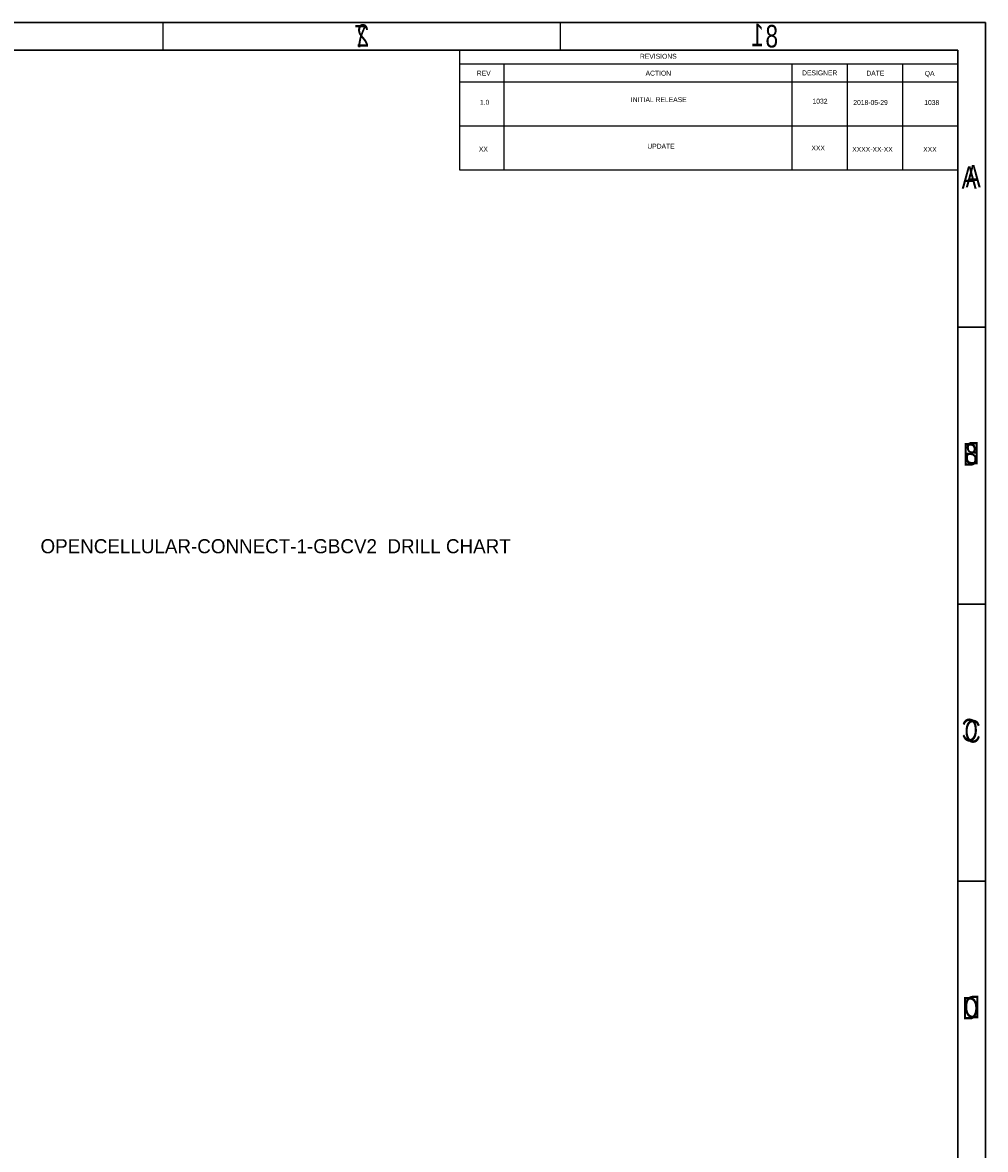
# Model space of a CAD drawing. Extents: x -53 to 531, y -106 to 304.
# Tile 66 of 66: x 357 to 531, y 100 to 304. Entities that reach past the tile are written whole.
import ezdxf

# ---------------------------------------------------------------- set-up
doc = ezdxf.new("R2010")
doc.units = 0
doc.layers.add('BOARD_GEOMETRY_DIMENSION', color=2, linetype='CONTINUOUS')
doc.layers.add('BOARD_GEOMETRY_SILKSCREEN_B', color=1, linetype='CONTINUOUS')

msp = doc.modelspace()

# ---------------------------------------------------------------- linework, layer by layer
at = {"layer": 'BOARD_GEOMETRY_DIMENSION'}
for points in [[(-52.793138, -106.154474), (531.20671, -106.154474), (531.20671, 303.845722), (-52.793138, 303.845722), (-52.793138, -106.154474)], [(382.70688, 298.845478), (382.70688, 303.845468)], [(454.4568, 298.845478), (454.4568, 303.845468)], [(526.20672, 298.845478), (-47.793148, 298.845478)], [(436.206646, 298.845478), (436.206646, 288.845498)], [(526.20672, -101.154484), (526.20672, 298.845478)], [(436.206646, 296.385488), (526.20672, 296.385488)], [(436.206646, 296.385488), (436.206646, 277.227538)], [(444.206376, 296.385488), (444.206376, 277.227538)], [(496.20678, 296.385488), (496.20678, 277.227538)], [(506.20676, 296.385488), (506.20676, 277.227538)], [(516.206486, 296.385488), (516.206486, 277.227538)], [(436.206646, 293.163498), (526.20672, 293.163498)], [(436.206646, 285.195518), (526.20672, 285.195518)], [(436.206646, 277.227538), (516.206486, 277.227538)], [(516.206486, 277.227538), (526.20672, 277.227538)], [(531.20671, 248.845578), (526.20672, 248.845578)], [(531.20671, 198.845424), (526.20672, 198.845424)], [(531.20671, 148.845524), (526.20672, 148.845524)]]:
    msp.add_lwpolyline(points, dxfattribs=at)
at = {"layer": 'BOARD_GEOMETRY_SILKSCREEN_B'}
for points in [[(531.206964, -106.154474), (-52.792884, -106.154474), (-52.792884, 303.845722), (531.206964, 303.845722), (531.206964, -106.154474)], [(382.70688, 298.845478), (382.70688, 303.845468)], [(454.457054, 298.845478), (454.457054, 303.845468)], [(-47.792894, 298.845478), (526.206974, 298.845478)], [(526.206974, 298.845478), (526.206974, -101.154484)], [(526.206974, 248.845578), (531.206964, 248.845578)], [(526.206974, 198.845424), (531.206964, 198.845424)], [(526.206974, 148.845524), (531.206964, 148.845524)]]:
    msp.add_lwpolyline(points, dxfattribs=at)

# ---------------------------------------------------------------- texts
at = {"layer": 'BOARD_GEOMETRY_DIMENSION'}
for s, height, width, p in [('7', 4.064, 0.75, (417.181792, 299.345604)), ('7', 4.064, 0.75, (417.181792, 299.34535)), ('8', 4.064, 0.75, (491.471712, 299.345604)), ('REVISIONS', 0.889, 0.942857, (468.798656, 297.307508)), ('REV', 0.889, 0.942857, (439.334656, 294.259508)), ('ACTION', 0.889, 0.942857, (469.814656, 294.259508)), ('DESIGNER', 0.889, 0.942857, (498.085618, 294.316658)), ('DATE', 0.889, 0.942857, (509.692656, 294.259508)), ('QA', 0.889, 0.942857, (520.245594, 294.221662)), ('1.0', 0.889, 0.942857, (439.899552, 288.999676)), ('INITIAL RELEASE', 0.889, 0.942857, (467.155784, 289.476688)), ('1032', 0.889, 0.942857, (499.965726, 289.199066)), ('2018-05-29', 0.889, 0.942857, (507.33579, 288.964116)), ('1038', 0.889, 0.942857, (520.150598, 288.959036)), ('XX', 0.889, 0.942857, (439.70956, 280.549604)), ('UPDATE', 0.889, 0.942857, (470.130632, 281.071574)), ('XXX', 0.889, 0.942857, (499.775734, 280.748994)), ('XXXX-XX-XX', 0.889, 0.942857, (507.145798, 280.514044)), ('XXX', 0.889, 0.942857, (519.960606, 280.509218)), ('A', 4.064, 0.75, (526.906744, 273.845528)), ('B', 4.064, 0.75, (527.106896, 223.845374)), ('C', 4.064, 0.75, (527.400012, 173.845474)), ('D', 4.064, 0.75, (526.99285, 123.845574))]:
    msp.add_text(s, height=height, dxfattribs=dict(at, width=width)).set_placement(p)
msp.add_text('OPENCELLULAR-CONNECT-1-GBCV2  DRILL CHART', height=2.54, dxfattribs=at).set_placement((360.5276, 208.026))
at = {"layer": 'BOARD_GEOMETRY_SILKSCREEN_B', "text_generation_flag": 2, "width": 0.75}
for s, p in [('2', (419.900862, 299.47362)), ('1', (491.181644, 299.574204)), ('A', (530.356572, 274.074128)), ('B', (530.156674, 224.073974)), ('C', (529.863558, 174.074074)), ('D', (530.270466, 124.074174))]:
    msp.add_text(s, height=4.064, dxfattribs=at).set_placement(p)

doc.saveas('drawing.dxf')
